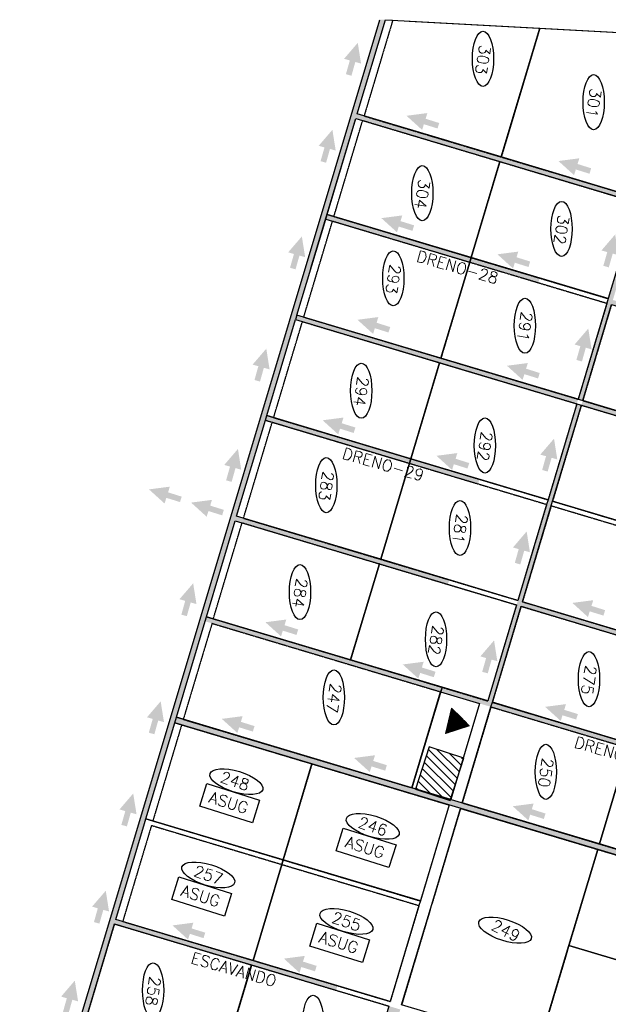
# Model space of a CAD drawing. Header units: millimetres. Extents: x 322655 to 325021, y 8937921 to 8941539.
# Tile 2 of 3: x 322684 to 323917, y 8939457 to 8941521. Entities that reach past the tile are written whole.
import ezdxf
from ezdxf.enums import TextEntityAlignment as Align

# ---------------------------------------------------------------- set-up
doc = ezdxf.new("R2010")
doc.units = ezdxf.units.MM
doc.linetypes.add('ACAD_ISO10W100', pattern=[18.5, 12, -3, 0.5, -3])
doc.linetypes.add('DASHED2', pattern=[0.3, 0.2, -0.1])
for name, color, linetype in [('000', 5, 'Continuous'), ('CORR', 7, 'DASHED2'), ('EB', 160, 'Continuous'), ('HATCH VARDE', 3, 'Continuous'), ('HATCH VERDE', 3, 'Continuous'), ('HATCH VERMELHA', 1, 'Continuous'), ('LOTE', 7, 'DASHED2'), ('NOVA MALHA', 1, 'Continuous'), ('PA-LOTE', 7, 'Continuous'), ('PA-NUM-LOTE-5', 3, 'Continuous'), ('RC', 4, 'Continuous')]:
    doc.layers.add(name, color=color, linetype=linetype)
doc.styles.add('140CL', font='simplex.shx')

# ---------------------------------------------------------------- blocks, each defined once
blk = doc.blocks.new('*X1')
at = {"color": 0}
for p, q in [((313863.2, 8918396), (313899.9, 8918432.7)), ((313863.3, 8918395.9), (313900, 8918432.6)), ((313863.4, 8918395.9), (313900, 8918432.5)), ((313863.6, 8918395.9), (313900, 8918432.3)), ((313863.7, 8918395.8), (313900.1, 8918432.2)), ((313863.9, 8918395.8), (313900.1, 8918432.1)), ((313864, 8918395.8), (313900.2, 8918431.9)), ((313864.2, 8918395.7), (313900.2, 8918431.8)), ((313864.3, 8918395.7), (313900.3, 8918431.7)), ((313864.4, 8918395.7), (313900.3, 8918431.5)), ((313864.6, 8918395.6), (313900.3, 8918431.4)), ((313864.7, 8918395.6), (313900.4, 8918431.3)), ((313864.9, 8918395.6), (313900.4, 8918431.1)), ((313865, 8918395.5), (313900.5, 8918431)), ((313865.2, 8918395.5), (313900.5, 8918430.8)), ((313865.3, 8918395.5), (313900.6, 8918430.7)), ((313865.4, 8918395.4), (313900.6, 8918430.6)), ((313865.6, 8918395.4), (313900.6, 8918430.4)), ((313865.7, 8918395.4), (313900.7, 8918430.3)), ((313865.9, 8918395.3), (313900.7, 8918430.2)), ((313866, 8918395.3), (313900.8, 8918430)), ((313866.2, 8918395.3), (313900.8, 8918429.9)), ((313866.3, 8918395.2), (313900.9, 8918429.8)), ((313866.4, 8918395.2), (313900.9, 8918429.6)), ((313866.6, 8918395.2), (313900.9, 8918429.5)), ((313866.7, 8918395.1), (313901, 8918429.4)), ((313866.9, 8918395.1), (313901, 8918429.2)), ((313867, 8918395.1), (313901.1, 8918429.1)), ((313867.2, 8918395), (313901.1, 8918429)), ((313867.3, 8918395), (313901.2, 8918428.8)), ((313867.4, 8918395), (313901.2, 8918428.7)), ((313867.6, 8918394.9), (313901.2, 8918428.6)), ((313867.7, 8918394.9), (313901.3, 8918428.4)), ((313867.9, 8918394.8), (313901.3, 8918428.3)), ((313868, 8918394.8), (313901.4, 8918428.2)), ((313868.2, 8918394.8), (313901.4, 8918428)), ((313868.3, 8918394.7), (313901.5, 8918427.9)), ((313868.4, 8918394.7), (313901.5, 8918427.8)), ((313868.6, 8918394.7), (313901.5, 8918427.6)), ((313868.7, 8918394.6), (313901.6, 8918427.5)), ((313868.9, 8918394.6), (313901.6, 8918427.4)), ((313869, 8918394.6), (313901.7, 8918427.2)), ((313869.2, 8918394.5), (313901.7, 8918427.1)), ((313869.3, 8918394.5), (313901.8, 8918427)), ((313869.4, 8918394.5), (313901.8, 8918426.8)), ((313869.6, 8918394.4), (313901.8, 8918426.7)), ((313869.7, 8918394.4), (313901.9, 8918426.6)), ((313869.9, 8918394.4), (313901.9, 8918426.4)), ((313870, 8918394.3), (313902, 8918426.3)), ((313870.2, 8918394.3), (313902, 8918426.2)), ((313870.3, 8918394.3), (313902.1, 8918426)), ((313870.4, 8918394.2), (313902.1, 8918425.9)), ((313870.6, 8918394.2), (313902.2, 8918425.8)), ((313870.7, 8918394.2), (313902.2, 8918425.6)), ((313870.9, 8918394.1), (313902.2, 8918425.5)), ((313871, 8918394.1), (313902.3, 8918425.4)), ((313871.2, 8918394.1), (313902.3, 8918425.2)), ((313871.3, 8918394), (313902.4, 8918425.1)), ((313871.4, 8918394), (313902.4, 8918425)), ((313871.6, 8918394), (313902.5, 8918424.8)), ((313871.7, 8918393.9), (313902.5, 8918424.7)), ((313871.9, 8918393.9), (313902.5, 8918424.6)), ((313872, 8918393.9), (313902.6, 8918424.4)), ((313872.2, 8918393.8), (313902.6, 8918424.3)), ((313872.3, 8918393.8), (313902.7, 8918424.2)), ((313872.4, 8918393.8), (313902.7, 8918424)), ((313872.6, 8918393.7), (313902.8, 8918423.9)), ((313872.7, 8918393.7), (313902.8, 8918423.8)), ((313872.9, 8918393.7), (313902.8, 8918423.6)), ((313873, 8918393.6), (313902.9, 8918423.5)), ((313873.2, 8918393.6), (313902.9, 8918423.4)), ((313873.3, 8918393.6), (313903, 8918423.2)), ((313873.4, 8918393.5), (313903, 8918423.1)), ((313873.6, 8918393.5), (313903.1, 8918423)), ((313873.7, 8918406.7), (313899.9, 8918432.9)), ((313873.7, 8918393.5), (313903.1, 8918422.8)), ((313873.9, 8918393.4), (313903.1, 8918422.7)), ((313874, 8918393.4), (313903.2, 8918422.6)), ((313874.2, 8918393.4), (313903.2, 8918422.4)), ((313874.3, 8918393.3), (313903.3, 8918422.3)), ((313874.4, 8918393.3), (313903.3, 8918422.2)), ((313874.6, 8918393.3), (313903.4, 8918422)), ((313874.7, 8918393.2), (313903.4, 8918421.9)), ((313874.9, 8918393.2), (313903.4, 8918421.8)), ((313875, 8918393.1), (313903.5, 8918421.6)), ((313875.2, 8918393.1), (313903.5, 8918421.5)), ((313875.3, 8918393.1), (313903.6, 8918421.4)), ((313875.4, 8918393), (313903.6, 8918421.2)), ((313875.6, 8918393), (313903.7, 8918421.1)), ((313875.7, 8918393), (313903.7, 8918421)), ((313875.9, 8918392.9), (313903.7, 8918420.8)), ((313876, 8918392.9), (313903.8, 8918420.7)), ((313876.2, 8918392.9), (313903.8, 8918420.6)), ((313876.3, 8918392.8), (313903.9, 8918420.4)), ((313876.4, 8918392.8), (313903.9, 8918420.3)), ((313888.9, 8918422), (313899.8, 8918433)), ((313876.6, 8918392.8), (313904, 8918420.2)), ((313876.7, 8918392.7), (313904, 8918420)), ((313876.9, 8918392.7), (313904, 8918419.9)), ((313877, 8918392.7), (313904.1, 8918419.8)), ((313877.2, 8918392.6), (313904.1, 8918419.6)), ((313877.3, 8918392.6), (313904.2, 8918419.5)), ((313877.4, 8918392.6), (313904.2, 8918419.4)), ((313877.6, 8918392.5), (313904.3, 8918419.2)), ((313877.7, 8918392.5), (313904.3, 8918419.1)), ((313877.9, 8918392.5), (313904.4, 8918419)), ((313878, 8918392.4), (313904.4, 8918418.8)), ((313878.2, 8918392.4), (313904.4, 8918418.7)), ((313878.3, 8918392.4), (313904.5, 8918418.6)), ((313878.4, 8918392.3), (313904.5, 8918418.4)), ((313878.6, 8918392.3), (313904.6, 8918418.3)), ((313878.7, 8918392.3), (313904.6, 8918418.2)), ((313878.9, 8918392.2), (313904.7, 8918418)), ((313879, 8918392.2), (313904.7, 8918417.9)), ((313879.2, 8918392.2), (313904.7, 8918417.8)), ((313879.3, 8918392.1), (313904.8, 8918417.6)), ((313879.4, 8918392.1), (313904.8, 8918417.5)), ((313879.6, 8918392.1), (313904.9, 8918417.4)), ((313879.7, 8918392), (313904.9, 8918417.2)), ((313879.9, 8918392), (313905, 8918417.1)), ((313880, 8918392), (313905, 8918416.9)), ((313880.2, 8918391.9), (313905, 8918416.8)), ((313880.3, 8918391.9), (313905.1, 8918416.7)), ((313880.4, 8918391.9), (313905.1, 8918416.5)), ((313880.6, 8918391.8), (313905.2, 8918416.4)), ((313880.7, 8918391.8), (313905.2, 8918416.3)), ((313880.9, 8918391.8), (313905.3, 8918416.1)), ((313881, 8918391.7), (313905.3, 8918416)), ((313881.2, 8918391.7), (313905.3, 8918415.9)), ((313881.3, 8918391.7), (313905.4, 8918415.7)), ((313881.4, 8918391.6), (313905.4, 8918415.6)), ((313881.6, 8918391.6), (313905.5, 8918415.5)), ((313881.7, 8918391.6), (313905.5, 8918415.3)), ((313881.9, 8918391.5), (313905.6, 8918415.2)), ((313882, 8918391.5), (313905.6, 8918415.1)), ((313882.1, 8918391.5), (313905.6, 8918414.9)), ((313882.3, 8918391.4), (313905.7, 8918414.8)), ((313882.4, 8918391.4), (313905.7, 8918414.7)), ((313882.6, 8918391.3), (313905.8, 8918414.5)), ((313882.7, 8918391.3), (313905.8, 8918414.4)), ((313882.9, 8918391.3), (313905.9, 8918414.3)), ((313883, 8918391.2), (313905.9, 8918414.1)), ((313883.1, 8918391.2), (313905.9, 8918414)), ((313883.3, 8918391.2), (313906, 8918413.9)), ((313883.4, 8918391.1), (313906, 8918413.7)), ((313883.6, 8918391.1), (313906.1, 8918413.6)), ((313883.7, 8918391.1), (313906.1, 8918413.5)), ((313883.9, 8918391), (313906.2, 8918413.3)), ((313884, 8918391), (313906.2, 8918413.2)), ((313884.1, 8918391), (313906.2, 8918413.1)), ((313884.3, 8918390.9), (313906.3, 8918412.9)), ((313884.4, 8918390.9), (313906.3, 8918412.8)), ((313884.6, 8918390.9), (313906.4, 8918412.7)), ((313884.7, 8918390.8), (313906.4, 8918412.5)), ((313884.9, 8918390.8), (313906.5, 8918412.4)), ((313885, 8918390.8), (313906.5, 8918412.3)), ((313885.1, 8918390.7), (313906.6, 8918412.1)), ((313885.3, 8918390.7), (313906.6, 8918412)), ((313885.4, 8918390.7), (313906.6, 8918411.9)), ((313885.6, 8918390.6), (313906.7, 8918411.7)), ((313885.7, 8918390.6), (313906.7, 8918411.6)), ((313885.9, 8918390.6), (313906.8, 8918411.5)), ((313886, 8918390.5), (313906.8, 8918411.3)), ((313886.1, 8918390.5), (313906.9, 8918411.2)), ((313886.3, 8918390.5), (313906.9, 8918411.1)), ((313886.4, 8918390.4), (313906.9, 8918410.9)), ((313886.6, 8918390.4), (313907, 8918410.8)), ((313886.7, 8918390.4), (313907, 8918410.7)), ((313886.9, 8918390.3), (313907.1, 8918410.5)), ((313887, 8918390.3), (313907.1, 8918410.4)), ((313887.1, 8918390.3), (313907.2, 8918410.3)), ((313887.3, 8918390.2), (313907.2, 8918410.1)), ((313887.4, 8918390.2), (313907.2, 8918410)), ((313887.6, 8918390.2), (313907.3, 8918409.9)), ((313887.7, 8918390.1), (313907.3, 8918409.7)), ((313887.9, 8918390.1), (313907.4, 8918409.6)), ((313888, 8918390.1), (313907.4, 8918409.5)), ((313888.1, 8918390), (313907.5, 8918409.3)), ((313888.3, 8918390), (313907.5, 8918409.2)), ((313888.4, 8918390), (313907.5, 8918409.1)), ((313888.6, 8918389.9), (313907.6, 8918408.9)), ((313888.7, 8918389.9), (313907.6, 8918408.8)), ((313888.9, 8918389.9), (313907.7, 8918408.7)), ((313889, 8918389.8), (313907.7, 8918408.5)), ((313889.1, 8918389.8), (313907.8, 8918408.4)), ((313889.3, 8918389.8), (313907.8, 8918408.3)), ((313889.4, 8918389.7), (313907.8, 8918408.1)), ((313889.6, 8918389.7), (313907.9, 8918408)), ((313889.7, 8918389.6), (313907.9, 8918407.9)), ((313889.9, 8918389.6), (313908, 8918407.7)), ((313890, 8918389.6), (313908, 8918407.6)), ((313890.1, 8918389.5), (313908.1, 8918407.5)), ((313890.3, 8918389.5), (313908.1, 8918407.3)), ((313890.4, 8918389.5), (313908.1, 8918407.2)), ((313890.6, 8918389.4), (313908.2, 8918407.1)), ((313890.7, 8918389.4), (313908.2, 8918406.9)), ((313890.9, 8918389.4), (313908.3, 8918406.8)), ((313891, 8918389.3), (313908.3, 8918406.7)), ((313891.1, 8918389.3), (313908.4, 8918406.5)), ((313891.3, 8918389.3), (313908.4, 8918406.4)), ((313891.4, 8918389.2), (313908.4, 8918406.3)), ((313891.6, 8918389.2), (313908.5, 8918406.1)), ((313891.7, 8918389.2), (313908.5, 8918406)), ((313891.9, 8918389.1), (313908.6, 8918405.9)), ((313892, 8918389.1), (313908.6, 8918405.7)), ((313892.1, 8918389.1), (313908.7, 8918405.6)), ((313892.3, 8918389), (313908.7, 8918405.5)), ((313892.4, 8918389), (313908.8, 8918405.3)), ((313892.6, 8918389), (313908.8, 8918405.2)), ((313892.7, 8918388.9), (313908.8, 8918405.1)), ((313892.9, 8918388.9), (313908.9, 8918404.9)), ((313893, 8918388.9), (313908.9, 8918404.8)), ((313893.1, 8918388.8), (313909, 8918404.7)), ((313893.3, 8918388.8), (313909, 8918404.5)), ((313893.4, 8918388.8), (313909.1, 8918404.4)), ((313893.6, 8918388.7), (313909.1, 8918404.3)), ((313893.7, 8918388.7), (313909.1, 8918404.1)), ((313893.9, 8918388.7), (313909.2, 8918404)), ((313894, 8918388.6), (313909.2, 8918403.9)), ((313894.1, 8918388.6), (313909.3, 8918403.7)), ((313894.3, 8918388.6), (313909.3, 8918403.6)), ((313894.4, 8918388.5), (313909.4, 8918403.5)), ((313894.6, 8918388.5), (313909.4, 8918403.3)), ((313894.7, 8918388.5), (313909.4, 8918403.2)), ((313894.9, 8918388.4), (313909.5, 8918403.1)), ((313895, 8918388.4), (313909.5, 8918402.9)), ((313895.1, 8918388.4), (313909.6, 8918402.8)), ((313895.3, 8918388.3), (313909.6, 8918402.6)), ((313895.4, 8918388.3), (313909.7, 8918402.5)), ((313895.6, 8918388.3), (313909.7, 8918402.4)), ((313895.7, 8918388.2), (313909.7, 8918402.2)), ((313895.9, 8918388.2), (313909.8, 8918402.1)), ((313896, 8918388.2), (313909.8, 8918402)), ((313896.1, 8918388.1), (313909.9, 8918401.8)), ((313896.3, 8918388.1), (313909.9, 8918401.7)), ((313896.4, 8918388.1), (313910, 8918401.6)), ((313896.6, 8918388), (313910, 8918401.4)), ((313896.7, 8918388), (313910, 8918401.3)), ((313896.9, 8918387.9), (313910.1, 8918401.2)), ((313897, 8918387.9), (313910.1, 8918401)), ((313897.1, 8918387.9), (313910.2, 8918400.9)), ((313897.3, 8918387.8), (313910.2, 8918400.8)), ((313897.4, 8918387.8), (313910.3, 8918400.6)), ((313897.6, 8918387.8), (313910.3, 8918400.5)), ((313897.7, 8918387.7), (313910.3, 8918400.4)), ((313897.9, 8918387.7), (313910.4, 8918400.2)), ((313898, 8918387.7), (313910.4, 8918400.1)), ((313898.1, 8918387.6), (313910.5, 8918400)), ((313898.3, 8918387.6), (313910.5, 8918399.8)), ((313898.4, 8918387.6), (313910.6, 8918399.7)), ((313898.6, 8918387.5), (313910.6, 8918399.6)), ((313898.7, 8918387.5), (313910.6, 8918399.4)), ((313898.9, 8918387.5), (313910.7, 8918399.3)), ((313899, 8918387.4), (313910.7, 8918399.2)), ((313899.1, 8918387.4), (313910.8, 8918399)), ((313899.3, 8918387.4), (313910.8, 8918398.9)), ((313899.4, 8918387.3), (313910.9, 8918398.8)), ((313899.6, 8918387.3), (313910.9, 8918398.6)), ((313899.7, 8918387.3), (313911, 8918398.5)), ((313899.9, 8918387.2), (313911, 8918398.4)), ((313900, 8918387.2), (313911, 8918398.2)), ((313900.1, 8918387.2), (313911.1, 8918398.1)), ((313900.3, 8918387.1), (313911.1, 8918398)), ((313900.4, 8918387.1), (313911.2, 8918397.8)), ((313900.6, 8918387.1), (313911.2, 8918397.7)), ((313900.7, 8918387), (313911.3, 8918397.6)), ((313900.9, 8918387), (313911.3, 8918397.4)), ((313901, 8918387), (313911.3, 8918397.3)), ((313901.1, 8918386.9), (313911.4, 8918397.2)), ((313901.3, 8918386.9), (313911.4, 8918397)), ((313901.4, 8918386.9), (313911.5, 8918396.9)), ((313901.6, 8918386.8), (313911.5, 8918396.8)), ((313901.7, 8918386.8), (313911.6, 8918396.6)), ((313901.9, 8918386.8), (313911.6, 8918396.5)), ((313902, 8918386.7), (313911.6, 8918396.4)), ((313902.1, 8918386.7), (313911.7, 8918396.2)), ((313902.3, 8918386.7), (313911.7, 8918396.1)), ((313902.4, 8918386.6), (313911.8, 8918396)), ((313902.6, 8918386.6), (313911.8, 8918395.8)), ((313902.7, 8918386.6), (313911.9, 8918395.7)), ((313902.9, 8918386.5), (313911.9, 8918395.6)), ((313903, 8918386.5), (313911.9, 8918395.4)), ((313903.1, 8918386.5), (313912, 8918395.3)), ((313903.3, 8918386.4), (313912, 8918395.2)), ((313903.4, 8918386.4), (313912.1, 8918395)), ((313903.6, 8918386.4), (313912.1, 8918394.9)), ((313903.7, 8918386.3), (313912.2, 8918394.8)), ((313903.9, 8918386.3), (313912.2, 8918394.6)), ((313904, 8918386.3), (313912.2, 8918394.5)), ((313904.1, 8918386.2), (313912.3, 8918394.4)), ((313904.3, 8918386.2), (313912.3, 8918394.2)), ((313904.4, 8918386.1), (313912.4, 8918394.1)), ((313904.6, 8918386.1), (313912.4, 8918394)), ((313904.7, 8918386.1), (313912.5, 8918393.8)), ((313904.9, 8918386), (313912.5, 8918393.7)), ((313905, 8918386), (313912.5, 8918393.6)), ((313905.1, 8918386), (313912.6, 8918393.4)), ((313905.3, 8918385.9), (313912.6, 8918393.3)), ((313905.4, 8918385.9), (313912.7, 8918393.2)), ((313905.6, 8918385.9), (313912.7, 8918393)), ((313905.7, 8918385.8), (313912.8, 8918392.9)), ((313905.9, 8918385.8), (313912.8, 8918392.8)), ((313906, 8918385.8), (313912.8, 8918392.6)), ((313906.1, 8918385.7), (313912.9, 8918392.5)), ((313906.3, 8918385.7), (313912.9, 8918392.4)), ((313906.4, 8918385.7), (313913, 8918392.2)), ((313906.6, 8918385.6), (313913, 8918392.1)), ((313906.7, 8918385.6), (313913.1, 8918392)), ((313906.9, 8918385.6), (313913.1, 8918391.8)), ((313907, 8918385.5), (313913.1, 8918391.7)), ((313907.1, 8918385.5), (313913.2, 8918391.6)), ((313907.3, 8918385.5), (313913.2, 8918391.4)), ((313907.4, 8918385.4), (313913.3, 8918391.3)), ((313907.6, 8918385.4), (313913.3, 8918391.2)), ((313907.7, 8918385.4), (313913.4, 8918391)), ((313907.9, 8918385.3), (313913.4, 8918390.9)), ((313908, 8918385.3), (313913.5, 8918390.8)), ((313908.1, 8918385.3), (313913.5, 8918390.6)), ((313908.3, 8918385.2), (313913.5, 8918390.5)), ((313908.4, 8918385.2), (313913.6, 8918390.4)), ((313908.6, 8918385.2), (313913.6, 8918390.2)), ((313908.7, 8918385.1), (313913.7, 8918390.1)), ((313908.9, 8918385.1), (313913.7, 8918390)), ((313909, 8918385.1), (313913.8, 8918389.8)), ((313909.1, 8918385), (313913.8, 8918389.7)), ((313909.3, 8918385), (313913.8, 8918389.6)), ((313909.4, 8918385), (313913.9, 8918389.4)), ((313909.6, 8918384.9), (313913.9, 8918389.3)), ((313909.7, 8918384.9), (313914, 8918389.2)), ((313909.9, 8918384.9), (313914, 8918389)), ((313910, 8918384.8), (313914.1, 8918388.9)), ((313910.1, 8918384.8), (313914.1, 8918388.8)), ((313910.3, 8918384.8), (313914.1, 8918388.6)), ((313910.4, 8918384.7), (313914.2, 8918388.5)), ((313910.6, 8918384.7), (313914.2, 8918388.3)), ((313910.7, 8918384.7), (313914.3, 8918388.2)), ((313910.9, 8918384.6), (313914.3, 8918388.1)), ((313911, 8918384.6), (313914.4, 8918387.9)), ((313911.1, 8918384.6), (313914.4, 8918387.8)), ((313911.3, 8918384.5), (313914.4, 8918387.7)), ((313911.4, 8918384.5), (313914.5, 8918387.5)), ((313911.6, 8918384.4), (313914.5, 8918387.4)), ((313911.7, 8918384.4), (313914.6, 8918387.3)), ((313911.9, 8918384.4), (313914.6, 8918387.1)), ((313912, 8918384.3), (313914.7, 8918387)), ((313912.1, 8918384.3), (313914.7, 8918386.9)), ((313912.3, 8918384.3), (313914.7, 8918386.7)), ((313912.4, 8918384.2), (313914.8, 8918386.6)), ((313912.6, 8918384.2), (313914.8, 8918386.5)), ((313912.7, 8918384.2), (313914.9, 8918386.3)), ((313912.9, 8918384.1), (313914.9, 8918386.2)), ((313913, 8918384.1), (313915, 8918386.1)), ((313913.1, 8918384.1), (313915, 8918385.9)), ((313913.3, 8918384), (313915, 8918385.8)), ((313913.4, 8918384), (313915.1, 8918385.7)), ((313913.6, 8918384), (313915.1, 8918385.5)), ((313913.7, 8918383.9), (313915.2, 8918385.4)), ((313913.9, 8918383.9), (313915.2, 8918385.3)), ((313914, 8918383.9), (313915.3, 8918385.1)), ((313914.1, 8918383.8), (313915.3, 8918385)), ((313914.3, 8918383.8), (313915.3, 8918384.9)), ((313914.4, 8918383.8), (313915.4, 8918384.7)), ((313914.6, 8918383.7), (313915.4, 8918384.6)), ((313914.7, 8918383.7), (313915.5, 8918384.5)), ((313914.8, 8918383.7), (313915.5, 8918384.3)), ((313915, 8918383.6), (313915.6, 8918384.2)), ((313915.1, 8918383.6), (313915.6, 8918384.1)), ((313915.3, 8918383.6), (313915.7, 8918383.9)), ((313915.4, 8918383.5), (313915.7, 8918383.8)), ((313915.6, 8918383.5), (313915.7, 8918383.7)), ((313915.7, 8918383.5), (313915.8, 8918383.5))]:
    blk.add_line(p, q, dxfattribs=at)
blk = doc.blocks.new('*X2')
at = {"color": 0}
for p, q in [((312795.5, 8921908.9), (312856.5, 8921970)), ((312795.7, 8921926.8), (312843.1, 8921974.3)), ((312804, 8921952.8), (312829.7, 8921978.5)), ((312812.4, 8921978.8), (312816.4, 8921982.8)), ((312808.8, 8921904.6), (312869.9, 8921965.7)), ((312822.2, 8921900.3), (312883.3, 8921961.4)), ((312835.6, 8921896), (312896.7, 8921957.1)), ((312849, 8921891.7), (312898.2, 8921940.9)), ((312862.4, 8921887.4), (312889.8, 8921914.9)), ((312875.8, 8921883.1), (312881.5, 8921888.8))]:
    blk.add_line(p, q, dxfattribs=at)

msp = doc.modelspace()

# ---------------------------------------------------------------- hatches: boundary and pattern name
at = {"layer": 'HATCH VARDE'}
h = msp.add_hatch(color=256, dxfattribs=at)
h.paths.add_polyline_path([(324091.9, 8941497.4), (324081.7, 8941486), (324081.7, 8941486), (324091.9, 8941485.4), (324487.8, 8941463.7), (324488.4, 8941475.7)])
h.paths.add_polyline_path([(324091.9, 8941485.4), (324081.7, 8941486), (323664.4, 8940093), (323674, 8940090.2)])
h.paths.add_polyline_path([(323989.6, 8941143.9), (323986.8, 8941134.3), (324844.4, 8940877.4), (324847.2, 8940887)])
h.paths.add_polyline_path([(323390.9, 8941323.2), (323388, 8941313.7), (323977.2, 8941137.2), (323980, 8941146.8)])
h.paths.add_polyline_path([(323450, 8941520.6), (323438, 8941520.6), (322684.9, 8939006.4), (322695.9, 8939003.1), (323261.8, 8940892.2), (323261.8, 8940892.2), (323264.6, 8940901.7)])
h.paths.add_polyline_path([(323853.8, 8940725.3), (323850.9, 8940715.7), (324722.6, 8940454.6), (324725.5, 8940464.2)])
h.paths.add_polyline_path([(323264.6, 8940901.7), (323261.8, 8940892.2), (323850.9, 8940715.7), (323853.8, 8940725.3)])
h.paths.add_polyline_path([(323853.8, 8940725.3), (323853.8, 8940725.3), (323850.9, 8940715.7), (323850.9, 8940715.7)], flags=16)
h.paths.add_polyline_path([(323737.1, 8940300.9), (323734.3, 8940291.3), (324596.4, 8940033.1), (324599.3, 8940042.7)])
h.paths.add_polyline_path([(323012.1, 8940058.8), (323008.7, 8940047.3), (324469.6, 8939609.7), (324473, 8939621.2)])
h.paths.add_polyline_path([(323481.2, 8939446.4), (323457.2, 8939453.6), (323331, 8939032.1), (323354.9, 8939024.9)])
h.paths.add_polyline_path([(323357.8, 8939034.5), (323357.7, 8939034.3), (323354.9, 8939024.9), (324230.2, 8938762.7), (324233.1, 8938772.3)])
h.paths.add_polyline_path([(323354.9, 8939024.9), (323331, 8939032.1), (323300.8, 8938931.5), (323324.8, 8938924.3)])
for points in [[(323494.2, 8941319.2), (323526.9, 8941289.6), (323530.6, 8941301.5), (323559.2, 8941292.6), (323562.8, 8941304), (323534.2, 8941313), (323537.9, 8941324.9)], [(323812.5, 8941224.4), (323845.2, 8941194.8), (323848.9, 8941206.7), (323877.5, 8941197.8), (323881.1, 8941209.2), (323852.5, 8941218.2), (323856.2, 8941230.1)], [(323391.5, 8940891.7), (323424.2, 8940862.1), (323427.9, 8940874), (323456.5, 8940865.1), (323460.1, 8940876.5), (323431.5, 8940885.5), (323435.2, 8940897.4)], [(323704.7, 8940795.4), (323737.3, 8940765.8), (323741.1, 8940777.7), (323769.7, 8940768.8), (323773.3, 8940780.2), (323744.7, 8940789.2), (323748.4, 8940801.1)], [(322954.7, 8940536.3), (322987.4, 8940506.7), (322991.1, 8940518.6), (323019.7, 8940509.7), (323023.3, 8940521.1), (322994.7, 8940530.1), (322998.4, 8940542)], [(323043, 8940508.6), (323075.6, 8940479), (323079.3, 8940490.9), (323108, 8940481.9), (323111.6, 8940493.4), (323082.9, 8940502.3), (323086.7, 8940514.3)], [(323841.7, 8940298.4), (323874.3, 8940268.8), (323878, 8940280.7), (323906.7, 8940271.8), (323910.3, 8940283.2), (323881.6, 8940292.2), (323885.4, 8940304.1)], [(323107.3, 8940055.4), (323139.9, 8940025.8), (323143.6, 8940037.7), (323172.3, 8940028.8), (323175.9, 8940040.2), (323147.2, 8940049.2), (323151, 8940061.1)], [(323384.5, 8939973.5), (323417.2, 8939943.9), (323420.9, 8939955.8), (323449.5, 8939946.9), (323453.1, 8939958.3), (323424.5, 8939967.3), (323428.2, 8939979.2)], [(323716.8, 8939872.3), (323749.5, 8939842.7), (323753.2, 8939854.6), (323781.9, 8939845.7), (323785.4, 8939857.1), (323756.8, 8939866.1), (323760.5, 8939878)]]:
    msp.add_hatch(color=256, dxfattribs=at).paths.add_polyline_path(points)
at = {"layer": 'HATCH VERDE'}
for points in [[(323392.1, 8941472.1), (323363.4, 8941438.6), (323375.5, 8941435.2), (323367.3, 8941406.4), (323378.9, 8941403.1), (323387, 8941432), (323399, 8941428.6)], [(323339, 8941289.8), (323310.3, 8941256.3), (323322.4, 8941252.9), (323314.2, 8941224.1), (323325.7, 8941220.8), (323333.9, 8941249.7), (323345.9, 8941246.3)], [(323275, 8941066.4), (323246.3, 8941033), (323258.4, 8941029.6), (323250.2, 8941000.7), (323261.8, 8940997.4), (323269.9, 8941026.3), (323281.9, 8941022.9)], [(323931.3, 8941070.5), (323902.6, 8941037), (323914.7, 8941033.6), (323906.5, 8941004.8), (323918, 8941001.5), (323926.2, 8941030.4), (323938.2, 8941027)], [(323875, 8940873.3), (323846.3, 8940839.9), (323858.3, 8940836.5), (323850.1, 8940807.6), (323861.7, 8940804.3), (323869.8, 8940833.2), (323881.9, 8940829.8)], [(323200.5, 8940831.2), (323171.8, 8940797.8), (323183.9, 8940794.4), (323175.7, 8940765.5), (323187.3, 8940762.2), (323195.4, 8940791.1), (323207.4, 8940787.7)], [(323803.2, 8940642.6), (323774.5, 8940609.2), (323786.5, 8940605.8), (323778.3, 8940576.9), (323789.9, 8940573.6), (323798.1, 8940602.5), (323810.1, 8940599.1)], [(323141.1, 8940621), (323112.4, 8940587.5), (323124.5, 8940584.1), (323116.3, 8940555.3), (323127.8, 8940552), (323136, 8940580.9), (323148, 8940577.5)], [(323745.9, 8940448.1), (323717.2, 8940414.6), (323729.2, 8940411.2), (323721.1, 8940382.3), (323732.6, 8940379.1), (323740.8, 8940407.9), (323752.8, 8940404.5)], [(323047.3, 8940339.5), (323018.6, 8940306.1), (323030.7, 8940302.7), (323022.5, 8940273.8), (323034, 8940270.6), (323042.2, 8940299.4), (323054.2, 8940296)], [(323677.6, 8940219.8), (323648.9, 8940186.3), (323661, 8940182.9), (323652.8, 8940154), (323664.4, 8940150.8), (323672.5, 8940179.6), (323684.5, 8940176.2)], [(322979.2, 8940092.2), (322950.6, 8940058.7), (322962.6, 8940055.3), (322954.4, 8940026.4), (322966, 8940023.2), (322974.1, 8940052), (322986.2, 8940048.6)], [(322921.7, 8939899.1), (322893, 8939865.6), (322905.1, 8939862.2), (322896.9, 8939833.3), (322908.5, 8939830.1), (322916.6, 8939858.9), (322928.7, 8939855.5)], [(322864.2, 8939695.3), (322835.5, 8939661.9), (322847.6, 8939658.5), (322839.4, 8939629.6), (322850.9, 8939626.3), (322859.1, 8939655.2), (322871.1, 8939651.8)], [(322799.3, 8939506.9), (322770.7, 8939473.4), (322782.7, 8939470), (322774.5, 8939441.2), (322786.1, 8939437.9), (322794.2, 8939466.8), (322806.3, 8939463.4)]]:
    msp.add_hatch(color=256, dxfattribs=at).paths.add_polyline_path(points)
at = {"layer": 'HATCH VERMELHA'}
h = msp.add_hatch(color=256, dxfattribs=at)
h.paths.add_polyline_path([(322759.1, 8939213.8), (322756.2, 8939204.3), (323187.3, 8939075.1), (323190.1, 8939084.7)])
h.paths.add_polyline_path([(322822.2, 8939424.6), (322819.3, 8939415), (323270.5, 8939279.9), (323273.4, 8939289.4)])
h.paths.add_polyline_path([(323420.9, 8939245.2), (323418, 8939235.7), (324288.8, 8938974.8), (324291.5, 8938984.5)])
h.paths.add_polyline_path([(322885.3, 8939635.3), (322882.4, 8939625.8), (323346.6, 8939486.7), (323349.4, 8939496.3)])
h.paths.add_polyline_path([(323075.3, 8940269.5), (323072.4, 8940259.9), (323086.8, 8940255.6), (324533.3, 8939822.3), (324536.1, 8939831.9)])
h.paths.add_polyline_path([(323138.4, 8940480.3), (323135.5, 8940470.7), (323581, 8940337.2), (323583.8, 8940346.8)])
h.paths.add_polyline_path([(323201.5, 8940691), (323198.6, 8940681.4), (323644.1, 8940548), (323647, 8940557.6)])
h.paths.add_polyline_path([(323327.8, 8941112.5), (323324.9, 8941102.9), (323770.4, 8940969.5), (323773.2, 8940979.1)])
h.paths.add_polyline_path([(323926.5, 8940933.2), (323923.6, 8940923.6), (324783.8, 8940665.9), (324786.6, 8940675.5)])
for points in [[(323441.6, 8941104.7), (323474.2, 8941075.1), (323478, 8941087.1), (323506.6, 8941078.1), (323510.2, 8941089.6), (323481.6, 8941098.5), (323485.3, 8941110.4)], [(323684.7, 8941028.9), (323717.3, 8940999.3), (323721.1, 8941011.3), (323749.7, 8941002.3), (323753.3, 8941013.8), (323724.6, 8941022.7), (323728.4, 8941034.6)], [(323318.5, 8940681.1), (323351.2, 8940651.5), (323354.9, 8940663.5), (323383.6, 8940654.5), (323387.1, 8940666), (323358.5, 8940674.9), (323362.2, 8940686.8)], [(323557, 8940606.7), (323589.6, 8940577.1), (323593.4, 8940589), (323622, 8940580.1), (323625.6, 8940591.5), (323597, 8940600.5), (323600.7, 8940612.4)], [(323198.7, 8940257.9), (323231.4, 8940228.3), (323235.1, 8940240.3), (323263.8, 8940231.3), (323267.3, 8940242.8), (323238.7, 8940251.7), (323242.4, 8940263.6)], [(323486.4, 8940169.4), (323519, 8940139.8), (323522.8, 8940151.7), (323551.4, 8940142.7), (323555, 8940154.2), (323526.4, 8940163.1), (323530.1, 8940175.1)], [(323784.6, 8940080.6), (323817.3, 8940051), (323821, 8940062.9), (323849.6, 8940054), (323853.2, 8940065.4), (323824.6, 8940074.4), (323828.3, 8940086.3)], [(323004, 8939622.6), (323036.6, 8939593), (323040.4, 8939604.9), (323069, 8939595.9), (323072.6, 8939607.4), (323044, 8939616.3), (323047.7, 8939628.3)], [(323237.4, 8939553), (323270, 8939523.4), (323273.8, 8939535.4), (323302.4, 8939526.4), (323306, 8939537.8), (323277.4, 8939546.8), (323281.1, 8939558.7)]]:
    msp.add_hatch(color=256, dxfattribs=at).paths.add_polyline_path(points)

# ---------------------------------------------------------------- linework, layer by layer
at = {"layer": '000'}
for p, q in [((322870.4, 8939625.8), (323438, 8941520.6)), ((322683.9, 8939003.1), (322870.4, 8939625.8)), ((322882.4, 8939625.8), (322882.4, 8939625.8))]:
    msp.add_line(p, q, dxfattribs=at)
at = {"layer": 'CORR'}
for p, q in [((323465.4, 8941519.7), (323405.3, 8941318.9)), ((323342.2, 8941108.2), (323402.4, 8941309.4)), ((323402.4, 8941309.4), (323977.2, 8941137.2)), ((323405.3, 8941318.9), (323980.1, 8941146.8)), ((323279, 8940897.4), (323339.3, 8941098.6)), ((323339.3, 8941098.6), (323914.1, 8940926.4)), ((323342.2, 8941108.2), (323916.9, 8940936)), ((323914.1, 8940926.4), (323853.8, 8940725.3)), ((323923.6, 8940923.6), (323863.4, 8940722.4)), ((323279, 8940897.4), (323853.8, 8940725.3)), ((323215.9, 8940686.7), (323276.2, 8940887.9)), ((323276.2, 8940887.9), (323850.9, 8940715.7)), ((323850.9, 8940715.7), (323790.7, 8940514.5)), ((323860.5, 8940712.8), (323800.2, 8940511.7)), ((323860.5, 8940712.8), (324722.7, 8940454.6)), ((323863.4, 8940722.4), (324725.5, 8940464.2)), ((323215.9, 8940686.7), (323790.7, 8940514.5)), ((323152.8, 8940475.9), (323213, 8940677.1)), ((323213, 8940677.1), (323787.8, 8940504.9)), ((323787.8, 8940504.9), (323727.5, 8940303.8)), ((323797.4, 8940502.1), (323737.1, 8940300.9)), ((323797.4, 8940502.1), (324659.5, 8940243.8)), ((323800.2, 8940511.7), (324662.4, 8940253.4)), ((323089.6, 8940265.2), (323149.9, 8940466.4)), ((323149.9, 8940466.4), (323724.7, 8940294.2)), ((323152.8, 8940475.9), (323727.5, 8940303.8)), ((323724.7, 8940294.2), (323664.4, 8940093)), ((323734.3, 8940291.3), (323674, 8940090.2)), ((323734.3, 8940291.3), (324596.4, 8940033.1)), ((323737.1, 8940300.9), (324599.3, 8940042.7)), ((323086.8, 8940255.6), (323026.5, 8940054.4)), ((323086.8, 8940255.6), (323565.7, 8940112.1)), ((323089.6, 8940265.2), (323664.4, 8940093)), ((323674, 8940090.2), (324536.1, 8939831.9)), ((323671.1, 8940080.6), (323610.9, 8939879.4)), ((323671.1, 8940080.6), (324533.3, 8939822.3)), ((323026.5, 8940054.4), (323505.5, 8939911)), ((323023.1, 8940043), (322962.8, 8939841.8)), ((323023.1, 8940043), (323583.5, 8939875.1)), ((323610.9, 8939879.4), (324473, 8939621.2)), ((323583.5, 8939875.1), (323523.2, 8939673.9)), ((323607.4, 8939867.9), (323547.2, 8939666.7)), ((323607.4, 8939867.9), (324469.6, 8939609.7)), ((322962.8, 8939841.8), (323523.2, 8939673.9)), ((322959.9, 8939832.2), (322899.7, 8939631)), ((322959.9, 8939832.2), (323520.3, 8939664.3)), ((323520.3, 8939664.3), (323460.1, 8939463.2)), ((323544.3, 8939657.2), (323484, 8939456)), ((322899.7, 8939631), (323460.1, 8939463.2)), ((322882.4, 8939625.8), (322822.2, 8939424.6)), ((322882.4, 8939625.8), (323457.2, 8939453.6))]:
    msp.add_line(p, q, dxfattribs=at)
at = {"layer": 'EB', "linetype": 'Continuous'}
for p, q in [((323588.7, 8940077.7), (323576.1, 8940025)), ((323588.7, 8940077.7), (323625.8, 8940041)), ((323625.8, 8940041), (323576.1, 8940025))]:
    msp.add_line(p, q, dxfattribs=at)
at = {"layer": 'HATCH VARDE'}
for points in [[(324722.6, 8940454.6), (324725.5, 8940464.2), (323264.6, 8940901.7), (323261.8, 8940892.2)], [(323008.7, 8940047.3), (323012.1, 8940058.8), (324473, 8939621.2), (324469.6, 8939609.7)]]:
    msp.add_lwpolyline(points, close=True, dxfattribs=at)
at = {"layer": 'LOTE'}
for p, q in [((323773.5, 8941502.8), (323692.7, 8941232.9)), ((323689.8, 8941223.3), (323629.5, 8941022.1)), ((323626.7, 8941012.5), (323566.4, 8940811.4)), ((323563.5, 8940801.8), (323503.3, 8940600.6)), ((323500.4, 8940591), (323440.2, 8940389.9)), ((323437.3, 8940380.3), (323377, 8940179.1)), ((323565.7, 8940112.1), (323505.5, 8939911)), ((323958.5, 8939994.5), (323898.2, 8939793.3)), ((323296.1, 8939961.2), (323235.8, 8939760)), ((323894.8, 8939781.8), (323834.5, 8939580.7)), ((323233, 8939750.4), (323172.7, 8939549.3)), ((323831.7, 8939571.1), (323771.4, 8939369.9)), ((323169.8, 8939539.7), (323109.6, 8939338.5))]:
    msp.add_line(p, q, dxfattribs=at)
at = {"layer": 'PA-LOTE', "linetype": 'ACAD_ISO10W100', "ltscale": 0.03}
msp.add_line((323198.6, 8940681.4), (323500.4, 8940591), dxfattribs=at)
at = {"layer": 'PA-LOTE'}
for p, q in [((323423.3, 8940333.5), (323377, 8940179.1)), ((323423.3, 8940333.5), (323377, 8940179.1)), ((323568.6, 8940121.7), (323505.5, 8939911))]:
    msp.add_line(p, q, dxfattribs=at)
for points in [[(323390.9, 8941323.2), (323450, 8941520.6), (323773.5, 8941502.9), (323700.7, 8941259.8)], [(323390.9, 8941323.2), (323450, 8941520.6), (323773.5, 8941502.9), (323692.7, 8941232.9), (323390.9, 8941323.2)], [(323390.9, 8941323.2), (323450, 8941520.6), (323773.5, 8941502.9), (323692.7, 8941232.9), (323390.9, 8941323.2)], [(323500, 8941517.8), (324532.6, 8941461.3)], [(323692.7, 8941232.9), (323773.5, 8941502.9), (324081.6, 8941486), (323980, 8941146.8), (323692.7, 8941232.9)], [(323700.7, 8941259.8), (323773.5, 8941502.9), (324081.6, 8941486), (324008.8, 8941242.9)], [(323580.7, 8941266.4), (323390.9, 8941323.2)], [(323294.1, 8941000), (323388, 8941313.7), (323538.1, 8941268.7)], [(323689.8, 8941223.3), (323629.5, 8941022.1), (323327.8, 8941112.5), (323388, 8941313.7), (323689.8, 8941223.3)], [(323689.8, 8941223.3), (323629.5, 8941022.1), (323327.8, 8941112.5), (323388, 8941313.7), (323689.8, 8941223.3)], [(323977.2, 8941137.2), (323916.9, 8940936), (323629.5, 8941022.1), (323689.8, 8941223.3), (323977.2, 8941137.2)], [(323264.6, 8940901.7), (323324.9, 8941102.9), (323327.8, 8941112.5), (323629.5, 8941022.1), (323626.7, 8941012.5), (323566.4, 8940811.4), (323264.6, 8940901.7)], [(323264.6, 8940901.7), (323324.9, 8941102.9), (323327.8, 8941112.5), (323629.5, 8941022.1), (323626.7, 8941012.5), (323566.4, 8940811.4), (323264.6, 8940901.7)], [(323566.4, 8940811.4), (323626.7, 8941012.5), (323629.5, 8941022.1), (323916.9, 8940936), (323914, 8940926.4), (323853.8, 8940725.3), (323566.4, 8940811.4)], [(323863.4, 8940722.4), (323923.6, 8940923.6), (323923.6, 8940923.6), (324211, 8940837.5), (324211, 8940837.5), (324150.7, 8940636.3), (323863.4, 8940722.4)], [(323563.5, 8940801.8), (323503.3, 8940600.6), (323201.5, 8940691), (323261.8, 8940892.2), (323563.5, 8940801.8)], [(323563.5, 8940801.8), (323503.3, 8940600.6), (323201.5, 8940691), (323261.8, 8940892.2), (323563.5, 8940801.8)], [(323850.9, 8940715.7), (323790.7, 8940514.5), (323503.3, 8940600.6), (323563.5, 8940801.8), (323850.9, 8940715.7)], [(324147.9, 8940626.7), (324087.6, 8940425.6), (323800.2, 8940511.7), (323860.5, 8940712.8), (324147.9, 8940626.7)], [(323138.4, 8940480.3), (323198.6, 8940681.4), (323201.5, 8940691), (323503.3, 8940600.6), (323500.4, 8940591), (323440.1, 8940389.9), (323138.4, 8940480.3)], [(323138.4, 8940480.3), (323198.6, 8940681.4), (323201.5, 8940691), (323503.3, 8940600.6), (323500.4, 8940591), (323440.1, 8940389.9), (323138.4, 8940480.3)], [(323440.1, 8940389.9), (323500.4, 8940591), (323503.3, 8940600.6), (323790.7, 8940514.5), (323787.8, 8940504.9), (323727.5, 8940303.8), (323440.1, 8940389.9)], [(323737.1, 8940300.9), (323800.2, 8940511.7), (323800.2, 8940511.7), (324087.6, 8940425.6), (324087.6, 8940425.6), (324024.5, 8940214.8), (323737.1, 8940300.9)], [(323437.3, 8940380.3), (323377, 8940179.1), (323075.3, 8940269.5), (323135.5, 8940470.7), (323437.3, 8940380.3)], [(323437.3, 8940380.3), (323377, 8940179.1), (323075.3, 8940269.5), (323135.5, 8940470.7), (323437.3, 8940380.3)], [(323724.7, 8940294.2), (323664.4, 8940093), (323568.6, 8940121.7), (323377, 8940179.1), (323437.3, 8940380.3), (323724.7, 8940294.2)], [(324021.6, 8940205.2), (323961.4, 8940004.1), (323674, 8940090.2), (323734.2, 8940291.3), (324021.6, 8940205.2)], [(323012.1, 8940058.8), (323072.4, 8940259.9), (323075.3, 8940269.5), (323377, 8940179.1), (323568.6, 8940121.7), (323565.7, 8940112.1), (323505.5, 8939911), (323012.1, 8940058.8)], [(323012.1, 8940058.8), (323072.4, 8940259.9), (323075.3, 8940269.5), (323377, 8940179.1), (323568.6, 8940121.7), (323565.7, 8940112.1), (323505.5, 8939911), (323012.1, 8940058.8)], [(323610.9, 8939879.4), (323671.1, 8940080.6), (323674, 8940090.2), (323961.4, 8940004.1), (323958.5, 8939994.5), (323898.2, 8939793.3), (323610.9, 8939879.4)], [(323296.1, 8939961.2), (323235.8, 8939760), (322948.4, 8939846.1), (323008.7, 8940047.3), (323296.1, 8939961.2)], [(323296.1, 8939961.2), (323235.8, 8939760), (322948.4, 8939846.1), (323008.7, 8940047.3), (323296.1, 8939961.2)], [(323898.2, 8939793.3), (323958.5, 8939994.5), (323961.4, 8940004.1), (324248.7, 8939918), (324245.9, 8939908.4), (324185.6, 8939707.2), (323898.2, 8939793.3)], [(323583.5, 8939875.1), (323523.2, 8939673.9), (323235.8, 8939760), (323296.1, 8939961.2), (323583.5, 8939875.1)], [(322885.3, 8939635.3), (322945.6, 8939836.5), (322948.4, 8939846.1), (323235.8, 8939760), (323232.9, 8939750.4), (323172.7, 8939549.3), (322885.3, 8939635.3)], [(322885.3, 8939635.3), (322945.6, 8939836.5), (322948.4, 8939846.1), (323235.8, 8939760), (323232.9, 8939750.4), (323172.7, 8939549.3), (322885.3, 8939635.3)], [(324182.2, 8939695.8), (324121.9, 8939494.6), (323834.5, 8939580.7), (323894.8, 8939781.8), (324182.2, 8939695.8)], [(323172.7, 8939549.3), (323232.9, 8939750.4), (323235.8, 8939760), (323523.2, 8939673.9), (323520.3, 8939664.3), (323460.1, 8939463.2), (323172.7, 8939549.3)], [(323169.8, 8939539.7), (323109.6, 8939338.5), (322822.2, 8939424.6), (322882.4, 8939625.8), (323169.8, 8939539.7)], [(323169.8, 8939539.7), (323109.6, 8939338.5), (322822.2, 8939424.6), (322882.4, 8939625.8), (323169.8, 8939539.7)], [(323771.4, 8939369.9), (323831.7, 8939571.1), (323834.5, 8939580.7), (324121.9, 8939494.6), (324119, 8939485), (324058.8, 8939283.8), (323771.4, 8939369.9)], [(323457.2, 8939453.6), (323396.9, 8939252.4), (323109.6, 8939338.5), (323169.8, 8939539.7), (323457.2, 8939453.6)]]:
    msp.add_lwpolyline(points, dxfattribs=at)
at = {"layer": 'PA-LOTE', "ltscale": 0.03}
msp.add_lwpolyline([(323324.9, 8941102.9), (323626.7, 8941012.5)], dxfattribs=at)
at = {"layer": 'PA-LOTE'}
for points in [[(323565.7, 8940112.1), (323647.2, 8940087.8), (323586.9, 8939886.6), (323505.5, 8939911)], [(323894.8, 8939781.8), (323834.5, 8939580.7), (323831.7, 8939571.1), (323771.4, 8939369.9), (323484, 8939456), (323544.3, 8939657.2), (323547.2, 8939666.7), (323607.4, 8939867.9)]]:
    msp.add_lwpolyline(points, close=True, dxfattribs=at)
at = {"layer": 'PA-NUM-LOTE-5'}
for points in [[(323061.2, 8939872.3), (323076.1, 8939919.9), (323186.5, 8939885.3), (323171.6, 8939837.7)], [(323346.8, 8939778.6), (323361.7, 8939826.2), (323472.2, 8939791.5), (323457.2, 8939743.9)], [(323002.4, 8939676.8), (323017.3, 8939724.4), (323127.8, 8939689.8), (323112.8, 8939642.2)], [(323291.6, 8939579.4), (323306.6, 8939627), (323417, 8939592.3), (323402.1, 8939544.8)]]:
    msp.add_lwpolyline(points, close=True, dxfattribs=at)
for centre, major_axis in [((323654.4, 8941438.6), (0, -57.7)), ((323886.2, 8941347.7), (0, -57.7)), ((323527.3, 8941157), (0, -57.7)), ((323819, 8941082.2), (0, -57.7)), ((323466.6, 8940978.6), (0, -57.7)), ((323742.2, 8940879.2), (0, -57.7)), ((323399.4, 8940743.1), (0, -57.7)), ((323658.4, 8940628.3), (0, -57.7)), ((323326.2, 8940545.2), (0, -57.7)), ((323606.3, 8940455.4), (0, -57.7)), ((323271, 8940321), (0, -57.7)), ((323556.1, 8940222.1), (0, -57.7)), ((323876.5, 8940138.6), (0, -57.7)), ((323342.1, 8940100.4), (0, -57.7)), ((323786.1, 8939944.4), (0, -57.7)), ((323137.8, 8939923.8), (55.2, -16.8)), ((323423.4, 8939830.1), (55.2, -16.8)), ((323079, 8939728.3), (55.2, -16.8)), ((323368.3, 8939630.9), (55.2, -16.8)), ((323700.6, 8939612.5), (54.9, -17.7)), ((322963.4, 8939486.5), (0, -57.7)), ((323298.6, 8939418.8), (0, -57.7))]:
    msp.add_ellipse(centre, major_axis=major_axis, ratio=0.384685, dxfattribs=at)
at = {"layer": 'RC'}
for p, q in [((323541.4, 8939996.8), (323512.9, 8939907.9)), ((323614.5, 8939973.3), (323541.4, 8939996.8)), ((323586, 8939884.5), (323614.5, 8939973.3)), ((323512.9, 8939907.9), (323586, 8939884.5))]:
    msp.add_line(p, q, dxfattribs=at)

# ---------------------------------------------------------------- block references
at = {"layer": 'EB', "zscale": 20.00000002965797, "rotation": 270}
msp.add_blockref('*X1', (-8594807.3, 9253940.8), dxfattribs=at)
at = {"layer": 'RC', "zscale": 20.00000002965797, "rotation": 270}
msp.add_blockref('*X2', (-8598369.1, 9252787.2), dxfattribs=at)

# ---------------------------------------------------------------- texts
at = {"layer": 'HATCH VERMELHA', "style": '140CL'}
for s, p in [('DRENO-28', (323597.7, 8940990.4)), ('DRENO-29', (323442.2, 8940577.2)), ('DRENO-25', (323928.2, 8939971.9)), ('ESCAVANDO', (323129.1, 8939518.7))]:
    msp.add_text(s, height=24, rotation=344.0323, dxfattribs=at).set_placement(p, align=Align.CENTER)
at = {"layer": 'NOVA MALHA', "color": 7, "style": '140CL'}
for s, rotation, p in [('303', 261, (323642.5, 8941438.6)), ('301', 261, (323874.3, 8941347.7)), ('304', 261, (323515.4, 8941157)), ('302', 261, (323807.1, 8941082.2)), ('293', 261, (323454.7, 8940978.6)), ('291', 261, (323730.3, 8940879.2)), ('294', 261, (323387.5, 8940743.1)), ('292', 261, (323646.5, 8940628.3)), ('283', 261, (323314.3, 8940545.2)), ('281', 261, (323594.4, 8940455.4)), ('284', 261, (323259.1, 8940321)), ('282', 261, (323544.2, 8940222.1)), ('275', 261, (323864.5, 8940138.6)), ('247', 261, (323330.2, 8940100.4)), ('250', 261, (323774.2, 8939944.4)), ('248', 341.6678, (323131, 8939913.7)), ('246', 341.6678, (323419.9, 8939818.7)), ('257', 341.6678, (323075.5, 8939716.9)), ('255', 341.6678, (323364.8, 8939619.5)), ('249', 333.1528, (323697, 8939601.1)), ('258', 261, (322951.5, 8939486.5))]:
    msp.add_text(s, height=24, rotation=rotation, dxfattribs=at).set_placement(p, align=Align.CENTER)
at = {"layer": 'PA-NUM-LOTE-5', "style": '140CL'}
for p in [(323118.1, 8939868.5), (323403.7, 8939774.8), (323059.3, 8939673), (323348.6, 8939575.6)]:
    msp.add_text('ASUG', height=24, rotation=342.5934, dxfattribs=at).set_placement(p, align=Align.CENTER)

doc.saveas('drawing.dxf')
